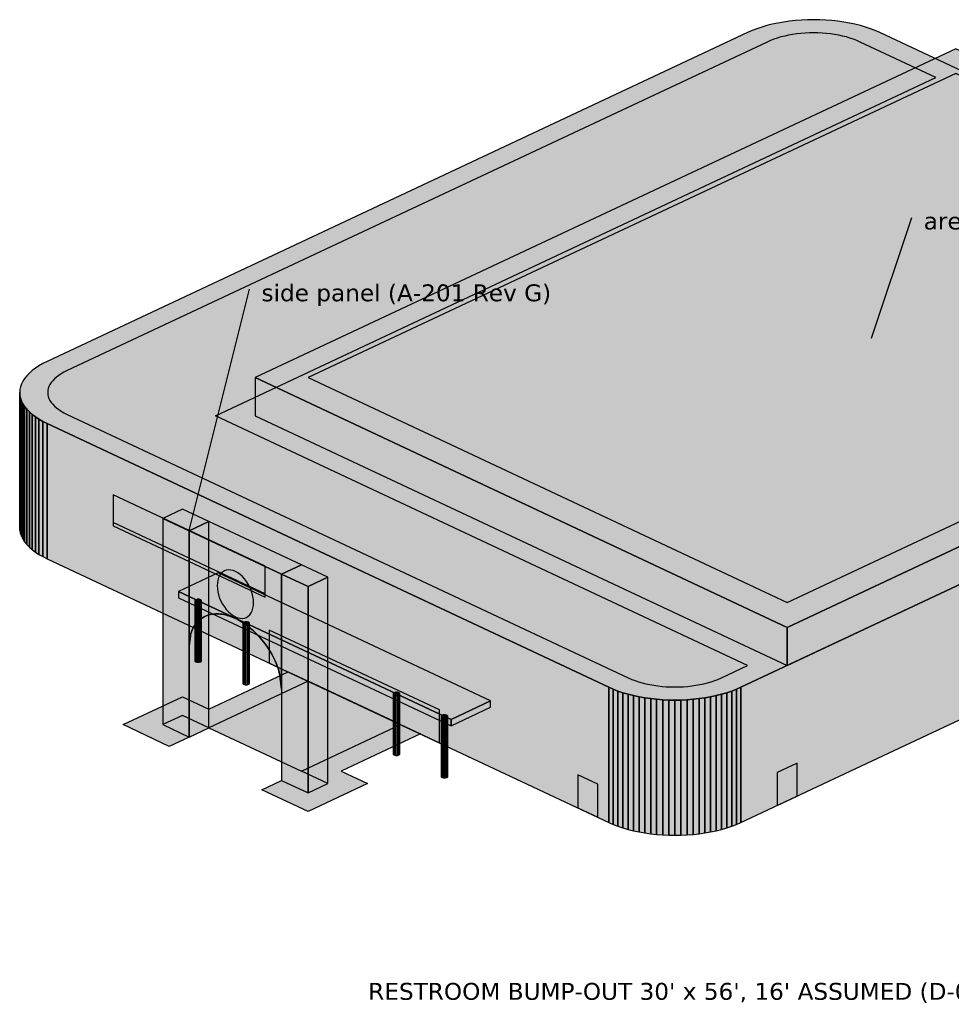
# Model space of a CAD drawing. Header units: inches. Extents: x 0.5 to 16.5, y 0.5 to 10.5.
# Tile 16 of 18: x 8.5 to 10.9, y 6.6 to 9. Entities that reach past the tile are written whole.
import ezdxf
from ezdxf.enums import TextEntityAlignment as Align

# ---------------------------------------------------------------- set-up
doc = ezdxf.new("R2010")
doc.units = ezdxf.units.IN
doc.header["$MEASUREMENT"] = 0
for name, color, linetype in [('A-ANNO-TEXT', 7, 'Continuous'), ('A-MASS', 7, 'Continuous'), ('C-SITE-DIAG', 7, 'Continuous')]:
    doc.layers.add(name, color=color, linetype=linetype)
doc.styles.add('KS-REG', font='DejaVuSans.ttf')

msp = doc.modelspace()

# ---------------------------------------------------------------- hatches: boundary and pattern name
at = {"layer": 'A-MASS', "true_color": 0xc9c6be}
for points in [[(12.0829, 8.1969), (12.0933, 8.2021), (12.1029, 8.2077), (12.1118, 8.2135), (12.1198, 8.2195), (12.127, 8.2258), (12.1333, 8.2323), (12.1386, 8.239), (12.143, 8.2458), (12.1465, 8.2528), (12.149, 8.2598), (12.1505, 8.267), (12.151, 8.2741), (12.1505, 8.2812), (12.149, 8.2883), (12.1465, 8.2954), (12.143, 8.3023), (12.1386, 8.3092), (12.1333, 8.3159), (12.127, 8.3224), (12.1198, 8.3287), (12.1118, 8.3347), (12.1029, 8.3405), (12.0933, 8.3461), (12.0829, 8.3513), (10.6856, 9.0072), (10.6745, 9.0121), (10.6628, 9.0167), (10.6504, 9.0208), (10.6375, 9.0246), (10.6241, 9.0279), (10.6102, 9.0309), (10.596, 9.0334), (10.5814, 9.0355), (10.5666, 9.0371), (10.5516, 9.0383), (10.5364, 9.039), (10.5212, 9.0392), (10.506, 9.039), (10.4909, 9.0383), (10.4759, 9.0371), (10.4611, 9.0355), (10.4465, 9.0334), (10.4323, 9.0309), (10.4184, 9.0279), (10.405, 9.0246), (10.3921, 9.0208), (10.3797, 9.0167), (10.368, 9.0121), (10.3568, 9.0072), (8.6144, 8.1892), (8.604, 8.184), (8.5943, 8.1785), (8.5855, 8.1727), (8.5774, 8.1666), (8.5703, 8.1603), (8.564, 8.1538), (8.5586, 8.1471), (8.5542, 8.1403), (8.5508, 8.1333), (8.5483, 8.1263), (8.5468, 8.1192), (8.5463, 8.112), (8.5468, 8.1049), (8.5483, 8.0978), (8.5508, 8.0907), (8.5542, 8.0838), (8.5586, 8.0769), (8.564, 8.0703), (8.5703, 8.0638), (8.5774, 8.0575), (8.5855, 8.0514), (8.5943, 8.0456), (8.604, 8.0401), (8.6144, 8.0349), (10.0116, 7.3789), (10.0227, 7.374), (10.0345, 7.3695), (10.0469, 7.3653), (10.0598, 7.3615), (10.0732, 7.3582), (10.0871, 7.3552), (10.1013, 7.3527), (10.1159, 7.3506), (10.1307, 7.349), (10.1457, 7.3478), (10.1608, 7.3471), (10.176, 7.3469), (10.1912, 7.3471), (10.2064, 7.3478), (10.2214, 7.349), (10.2362, 7.3506), (10.2508, 7.3527), (10.265, 7.3552), (10.2788, 7.3582), (10.2923, 7.3615), (10.3052, 7.3653), (10.3175, 7.3695), (10.3293, 7.374), (10.3404, 7.3789)], [(9.1322, 8.1491), (10.4555, 7.5278), (12.1979, 8.3459), (10.8747, 8.9671)], [(8.9411, 7.617), (9.6192, 7.2986), (9.7178, 7.3449), (9.0397, 7.6633)], [(8.9966, 7.5909), (8.9988, 7.5928), (8.9988, 7.5949), (8.9966, 7.5967), (8.9927, 7.5978), (8.9882, 7.5978), (8.9842, 7.5967), (8.982, 7.5949), (8.982, 7.5928), (8.9842, 7.5909), (8.9882, 7.5899), (8.9927, 7.5899)], [(9.1158, 7.535), (9.118, 7.5368), (9.118, 7.539), (9.1158, 7.5408), (9.1118, 7.5418), (9.1073, 7.5418), (9.1034, 7.5408), (9.1012, 7.539), (9.1012, 7.5368), (9.1034, 7.535), (9.1073, 7.5339), (9.1118, 7.5339)], [(9.4897, 7.3594), (9.492, 7.3613), (9.492, 7.3634), (9.4897, 7.3652), (9.4858, 7.3663), (9.4813, 7.3663), (9.4774, 7.3652), (9.4751, 7.3634), (9.4751, 7.3613), (9.4774, 7.3594), (9.4813, 7.3584), (9.4858, 7.3584)], [(9.6089, 7.3035), (9.6112, 7.3053), (9.6112, 7.3074), (9.6089, 7.3093), (9.605, 7.3103), (9.6005, 7.3103), (9.5966, 7.3093), (9.5943, 7.3074), (9.5943, 7.3053), (9.5966, 7.3035), (9.6005, 7.3024), (9.605, 7.3024)]]:
    msp.add_hatch(color=7, dxfattribs=at).paths.add_polyline_path(points)
at = {"layer": 'A-MASS', "true_color": 0x2c3e5c}
for points in [[(10.2919, 7.4024), (10.3568, 7.4329), (9.0336, 8.0541), (10.8253, 8.8953), (10.6371, 8.9837), (10.6285, 8.9875), (10.6203, 8.9907), (10.6116, 8.9936), (10.6026, 8.9962), (10.5932, 8.9986), (10.5835, 9.0006), (10.5735, 9.0024), (10.5633, 9.0038), (10.553, 9.005), (10.5425, 9.0058), (10.5319, 9.0063), (10.5212, 9.0064), (10.5106, 9.0063), (10.5, 9.0058), (10.4895, 9.005), (10.4791, 9.0038), (10.4689, 9.0024), (10.459, 9.0006), (10.4493, 8.9986), (10.4399, 8.9962), (10.4308, 8.9936), (10.4222, 8.9907), (10.414, 8.9875), (10.4054, 8.9837), (8.6645, 8.1664), (8.6564, 8.1624), (8.6497, 8.1585), (8.6435, 8.1545), (8.6379, 8.1502), (8.6329, 8.1458), (8.6285, 8.1413), (8.6247, 8.1366), (8.6216, 8.1318), (8.6192, 8.1269), (8.6175, 8.122), (8.6164, 8.117), (8.6161, 8.112), (8.6164, 8.107), (8.6175, 8.1021), (8.6192, 8.0971), (8.6216, 8.0923), (8.6247, 8.0875), (8.6285, 8.0828), (8.6329, 8.0782), (8.6379, 8.0738), (8.6435, 8.0696), (8.6497, 8.0655), (8.6564, 8.0617), (8.6645, 8.0576), (10.0602, 7.4024), (10.0688, 7.3986), (10.077, 7.3955), (10.0856, 7.3925), (10.0947, 7.3899), (10.1041, 7.3875), (10.1138, 7.3855), (10.1237, 7.3837), (10.1339, 7.3823), (10.1443, 7.3811), (10.1548, 7.3803), (10.1654, 7.3798), (10.176, 7.3797), (10.1867, 7.3798), (10.1973, 7.3803), (10.2078, 7.3811), (10.2181, 7.3823), (10.2283, 7.3837), (10.2383, 7.3855), (10.248, 7.3875), (10.2574, 7.3899), (10.2664, 7.3925), (10.2751, 7.3955), (10.2833, 7.3986)], [(9.2637, 8.1491), (10.4555, 7.5896), (12.0664, 8.3459), (10.8747, 8.9054)]]:
    msp.add_hatch(color=7, dxfattribs=at).paths.add_polyline_path(points)
at = {"layer": 'A-MASS', "true_color": 0x918f89}
for points in [[(10.4555, 7.4329), (12.1979, 8.2509), (12.1979, 8.3459), (10.4555, 7.5278)], [(10.3404, 7.0428), (12.0829, 7.8608), (12.0829, 8.1969), (10.3404, 7.3789)], [(8.9966, 7.4421), (8.9988, 7.444), (8.9988, 7.5928), (8.9966, 7.5909)], [(8.9927, 7.4411), (8.9966, 7.4421), (8.9966, 7.5909), (8.9927, 7.5899)], [(9.1118, 7.3851), (9.1158, 7.3862), (9.1158, 7.535), (9.1118, 7.5339)], [(9.1158, 7.3862), (9.118, 7.388), (9.118, 7.5368), (9.1158, 7.535)], [(10.3175, 7.0333), (10.3293, 7.0379), (10.3293, 7.374), (10.3175, 7.3695)], [(10.3293, 7.0379), (10.3404, 7.0428), (10.3404, 7.3789), (10.3293, 7.374)], [(9.4813, 7.2096), (9.4858, 7.2096), (9.4858, 7.3584), (9.4813, 7.3584)], [(9.4858, 7.2096), (9.4897, 7.2106), (9.4897, 7.3594), (9.4858, 7.3584)], [(9.4897, 7.2106), (9.492, 7.2124), (9.492, 7.3613), (9.4897, 7.3594)], [(10.176, 7.0108), (10.1912, 7.011), (10.1912, 7.3471), (10.176, 7.3469)], [(10.1912, 7.011), (10.2064, 7.0117), (10.2064, 7.3478), (10.1912, 7.3471)], [(10.2064, 7.0117), (10.2214, 7.0129), (10.2214, 7.349), (10.2064, 7.3478)], [(10.2214, 7.0129), (10.2362, 7.0145), (10.2362, 7.3506), (10.2214, 7.349)], [(10.2362, 7.0145), (10.2508, 7.0166), (10.2508, 7.3527), (10.2362, 7.3506)], [(10.2508, 7.0166), (10.265, 7.0191), (10.265, 7.3552), (10.2508, 7.3527)], [(10.265, 7.0191), (10.2788, 7.0221), (10.2788, 7.3582), (10.265, 7.3552)], [(10.2788, 7.0221), (10.2923, 7.0254), (10.2923, 7.3615), (10.2788, 7.3582)], [(10.2923, 7.0254), (10.3052, 7.0292), (10.3052, 7.3653), (10.2923, 7.3615)], [(10.3052, 7.0292), (10.3175, 7.0333), (10.3175, 7.3695), (10.3052, 7.3653)], [(9.6192, 7.2832), (9.7178, 7.3295), (9.7178, 7.3449), (9.6192, 7.2986)], [(9.6005, 7.1536), (9.605, 7.1536), (9.605, 7.3024), (9.6005, 7.3024)], [(9.605, 7.1536), (9.6089, 7.1547), (9.6089, 7.3035), (9.605, 7.3024)], [(9.6089, 7.1547), (9.6112, 7.1565), (9.6112, 7.3053), (9.6089, 7.3035)]]:
    msp.add_hatch(color=7, dxfattribs=at).paths.add_polyline_path(points)
at = {"layer": 'A-MASS', "true_color": 0x394c5a}
for points in [[(10.3404, 7.248), (12.0829, 8.0661), (12.0829, 8.1764), (10.3404, 7.3584)], [(10.3404, 7.0582), (12.0829, 7.8762), (12.0829, 8.0199), (10.3404, 7.2018)], [(10.3052, 7.2345), (10.3175, 7.2386), (10.3175, 7.3489), (10.3052, 7.3448)], [(10.3175, 7.2386), (10.3293, 7.2431), (10.3293, 7.3535), (10.3175, 7.3489)], [(10.3293, 7.2431), (10.3404, 7.248), (10.3404, 7.3584), (10.3293, 7.3535)], [(10.176, 7.2161), (10.1912, 7.2163), (10.1912, 7.3266), (10.176, 7.3264)], [(10.1912, 7.2163), (10.2064, 7.217), (10.2064, 7.3273), (10.1912, 7.3266)], [(10.2064, 7.217), (10.2214, 7.2182), (10.2214, 7.3285), (10.2064, 7.3273)], [(10.2214, 7.2182), (10.2362, 7.2198), (10.2362, 7.3301), (10.2214, 7.3285)], [(10.2362, 7.2198), (10.2508, 7.2219), (10.2508, 7.3322), (10.2362, 7.3301)], [(10.2508, 7.2219), (10.265, 7.2244), (10.265, 7.3347), (10.2508, 7.3322)], [(10.265, 7.2244), (10.2788, 7.2273), (10.2788, 7.3376), (10.265, 7.3347)], [(10.2788, 7.2273), (10.2923, 7.2307), (10.2923, 7.341), (10.2788, 7.3376)], [(10.2923, 7.2307), (10.3052, 7.2345), (10.3052, 7.3448), (10.2923, 7.341)], [(10.3293, 7.0533), (10.3404, 7.0582), (10.3404, 7.2018), (10.3293, 7.197)], [(10.2362, 7.0299), (10.2508, 7.032), (10.2508, 7.1757), (10.2362, 7.1736)], [(10.2508, 7.032), (10.265, 7.0345), (10.265, 7.1782), (10.2508, 7.1757)], [(10.265, 7.0345), (10.2788, 7.0374), (10.2788, 7.1811), (10.265, 7.1782)], [(10.2788, 7.0374), (10.2923, 7.0408), (10.2923, 7.1845), (10.2788, 7.1811)], [(10.2923, 7.0408), (10.3052, 7.0446), (10.3052, 7.1883), (10.2923, 7.1845)], [(10.3052, 7.0446), (10.3175, 7.0487), (10.3175, 7.1924), (10.3052, 7.1883)], [(10.3175, 7.0487), (10.3293, 7.0533), (10.3293, 7.197), (10.3175, 7.1924)], [(10.176, 7.0262), (10.1912, 7.0264), (10.1912, 7.1701), (10.176, 7.1699)], [(10.1912, 7.0264), (10.2064, 7.0271), (10.2064, 7.1708), (10.1912, 7.1701)], [(10.2064, 7.0271), (10.2214, 7.0283), (10.2214, 7.172), (10.2064, 7.1708)], [(10.2214, 7.0283), (10.2362, 7.0299), (10.2362, 7.1736), (10.2214, 7.172)]]:
    msp.add_hatch(color=7, dxfattribs=at).paths.add_polyline_path(points)
at = {"layer": 'A-MASS', "true_color": 0xb5b2ab}
for points in [[(9.1322, 8.0541), (10.4555, 7.4329), (10.4555, 7.5278), (9.1322, 8.1491)], [(8.5463, 7.7759), (8.5468, 7.7688), (8.5468, 8.1049), (8.5463, 8.112)], [(8.5468, 7.7688), (8.5483, 7.7617), (8.5483, 8.0978), (8.5468, 8.1049)], [(8.5483, 7.7617), (8.5508, 7.7546), (8.5508, 8.0907), (8.5483, 8.0978)], [(8.5508, 7.7546), (8.5542, 7.7477), (8.5542, 8.0838), (8.5508, 8.0907)], [(8.5542, 7.7477), (8.5586, 7.7408), (8.5586, 8.0769), (8.5542, 8.0838)], [(8.5586, 7.7408), (8.564, 7.7341), (8.564, 8.0703), (8.5586, 8.0769)], [(8.564, 7.7341), (8.5703, 7.7276), (8.5703, 8.0638), (8.564, 8.0703)], [(8.5703, 7.7276), (8.5774, 7.7213), (8.5774, 8.0575), (8.5703, 8.0638)], [(8.5774, 7.7213), (8.5855, 7.7153), (8.5855, 8.0514), (8.5774, 8.0575)], [(8.5855, 7.7153), (8.5943, 7.7095), (8.5943, 8.0456), (8.5855, 8.0514)], [(8.5943, 7.7095), (8.604, 7.7039), (8.604, 8.0401), (8.5943, 8.0456)], [(8.604, 7.7039), (8.6144, 7.6987), (8.6144, 8.0349), (8.604, 8.0401)], [(8.6144, 7.6987), (10.0116, 7.0428), (10.0116, 7.3789), (8.6144, 8.0349)], [(8.9411, 7.6016), (9.6192, 7.2832), (9.6192, 7.2986), (8.9411, 7.617)], [(8.982, 7.444), (8.9842, 7.4421), (8.9842, 7.5909), (8.982, 7.5928)], [(8.9842, 7.4421), (8.9882, 7.4411), (8.9882, 7.5899), (8.9842, 7.5909)], [(8.9882, 7.4411), (8.9927, 7.4411), (8.9927, 7.5899), (8.9882, 7.5899)], [(9.1012, 7.388), (9.1034, 7.3862), (9.1034, 7.535), (9.1012, 7.5368)], [(9.1034, 7.3862), (9.1073, 7.3851), (9.1073, 7.5339), (9.1034, 7.535)], [(9.1073, 7.3851), (9.1118, 7.3851), (9.1118, 7.5339), (9.1073, 7.5339)], [(10.0116, 7.0428), (10.0227, 7.0379), (10.0227, 7.374), (10.0116, 7.3789)], [(10.0227, 7.0379), (10.0345, 7.0333), (10.0345, 7.3695), (10.0227, 7.374)], [(9.4751, 7.2124), (9.4774, 7.2106), (9.4774, 7.3594), (9.4751, 7.3613)], [(9.4774, 7.2106), (9.4813, 7.2096), (9.4813, 7.3584), (9.4774, 7.3594)], [(10.0345, 7.0333), (10.0469, 7.0292), (10.0469, 7.3653), (10.0345, 7.3695)], [(10.0469, 7.0292), (10.0598, 7.0254), (10.0598, 7.3615), (10.0469, 7.3653)], [(10.0598, 7.0254), (10.0732, 7.0221), (10.0732, 7.3582), (10.0598, 7.3615)], [(10.0732, 7.0221), (10.0871, 7.0191), (10.0871, 7.3552), (10.0732, 7.3582)], [(10.0871, 7.0191), (10.1013, 7.0166), (10.1013, 7.3527), (10.0871, 7.3552)], [(10.1013, 7.0166), (10.1159, 7.0145), (10.1159, 7.3506), (10.1013, 7.3527)], [(10.1159, 7.0145), (10.1307, 7.0129), (10.1307, 7.349), (10.1159, 7.3506)], [(10.1307, 7.0129), (10.1457, 7.0117), (10.1457, 7.3478), (10.1307, 7.349)], [(10.1457, 7.0117), (10.1608, 7.011), (10.1608, 7.3471), (10.1457, 7.3478)], [(10.1608, 7.011), (10.176, 7.0108), (10.176, 7.3469), (10.1608, 7.3471)], [(9.5943, 7.1565), (9.5966, 7.1547), (9.5966, 7.3035), (9.5943, 7.3053)], [(9.5966, 7.1547), (9.6005, 7.1536), (9.6005, 7.3024), (9.5966, 7.3035)]]:
    msp.add_hatch(color=7, dxfattribs=at).paths.add_polyline_path(points)
at = {"layer": 'A-MASS', "true_color": 0x475f70}
for points in [[(8.5463, 7.9812), (8.5468, 7.974), (8.5468, 8.0844), (8.5463, 8.0915)], [(8.5468, 7.974), (8.5483, 7.9669), (8.5483, 8.0773), (8.5468, 8.0844)], [(8.5483, 7.9669), (8.5508, 7.9599), (8.5508, 8.0702), (8.5483, 8.0773)], [(8.5508, 7.9599), (8.5542, 7.9529), (8.5542, 8.0633), (8.5508, 8.0702)], [(8.5542, 7.9529), (8.5586, 7.9461), (8.5586, 8.0564), (8.5542, 8.0633)], [(8.5586, 7.9461), (8.564, 7.9394), (8.564, 8.0497), (8.5586, 8.0564)], [(8.564, 7.9394), (8.5703, 7.9329), (8.5703, 8.0432), (8.564, 8.0497)], [(8.5703, 7.9329), (8.5774, 7.9266), (8.5774, 8.0369), (8.5703, 8.0432)], [(8.5774, 7.9266), (8.5855, 7.9205), (8.5855, 8.0309), (8.5774, 8.0369)], [(8.5855, 7.9205), (8.5943, 7.9147), (8.5943, 8.0251), (8.5855, 8.0309)], [(8.5943, 7.9147), (8.604, 7.9092), (8.604, 8.0195), (8.5943, 8.0251)], [(8.604, 7.9092), (8.6144, 7.904), (8.6144, 8.0143), (8.604, 8.0195)], [(8.6144, 7.904), (10.0116, 7.248), (10.0116, 7.3584), (8.6144, 8.0143)], [(8.5463, 7.7913), (8.5468, 7.7842), (8.5468, 7.9278), (8.5463, 7.935)], [(8.5468, 7.7842), (8.5483, 7.7771), (8.5483, 7.9207), (8.5468, 7.9278)], [(8.5483, 7.7771), (8.5508, 7.77), (8.5508, 7.9137), (8.5483, 7.9207)], [(8.5508, 7.77), (8.5542, 7.7631), (8.5542, 7.9067), (8.5508, 7.9137)], [(8.5542, 7.7631), (8.5586, 7.7562), (8.5586, 7.8999), (8.5542, 7.9067)], [(8.5586, 7.7562), (8.564, 7.7495), (8.564, 7.8932), (8.5586, 7.8999)], [(8.564, 7.7495), (8.5703, 7.743), (8.5703, 7.8867), (8.564, 7.8932)], [(8.5703, 7.743), (8.5774, 7.7367), (8.5774, 7.8804), (8.5703, 7.8867)], [(8.5774, 7.7367), (8.5855, 7.7307), (8.5855, 7.8744), (8.5774, 7.8804)], [(8.5855, 7.7307), (8.5943, 7.7249), (8.5943, 7.8685), (8.5855, 7.8744)], [(8.5943, 7.7249), (8.604, 7.7193), (8.604, 7.863), (8.5943, 7.8685)], [(8.604, 7.7193), (8.6144, 7.7141), (8.6144, 7.8578), (8.604, 7.863)], [(8.6144, 7.7141), (10.0116, 7.0582), (10.0116, 7.2018), (8.6144, 7.8578)], [(10.0116, 7.248), (10.0227, 7.2431), (10.0227, 7.3535), (10.0116, 7.3584)], [(10.0227, 7.2431), (10.0345, 7.2386), (10.0345, 7.3489), (10.0227, 7.3535)], [(10.0345, 7.2386), (10.0469, 7.2345), (10.0469, 7.3448), (10.0345, 7.3489)], [(10.0469, 7.2345), (10.0598, 7.2307), (10.0598, 7.341), (10.0469, 7.3448)], [(10.0598, 7.2307), (10.0732, 7.2273), (10.0732, 7.3376), (10.0598, 7.341)], [(10.0732, 7.2273), (10.0871, 7.2244), (10.0871, 7.3347), (10.0732, 7.3376)], [(10.0871, 7.2244), (10.1013, 7.2219), (10.1013, 7.3322), (10.0871, 7.3347)], [(10.1013, 7.2219), (10.1159, 7.2198), (10.1159, 7.3301), (10.1013, 7.3322)], [(10.1159, 7.2198), (10.1307, 7.2182), (10.1307, 7.3285), (10.1159, 7.3301)], [(10.1307, 7.2182), (10.1457, 7.217), (10.1457, 7.3273), (10.1307, 7.3285)], [(10.1457, 7.217), (10.1608, 7.2163), (10.1608, 7.3266), (10.1457, 7.3273)], [(10.1608, 7.2163), (10.176, 7.2161), (10.176, 7.3264), (10.1608, 7.3266)], [(10.0116, 7.0582), (10.0227, 7.0533), (10.0227, 7.197), (10.0116, 7.2018)], [(10.0227, 7.0533), (10.0345, 7.0487), (10.0345, 7.1924), (10.0227, 7.197)], [(10.0345, 7.0487), (10.0469, 7.0446), (10.0469, 7.1883), (10.0345, 7.1924)], [(10.0469, 7.0446), (10.0598, 7.0408), (10.0598, 7.1845), (10.0469, 7.1883)], [(10.0598, 7.0408), (10.0732, 7.0374), (10.0732, 7.1811), (10.0598, 7.1845)], [(10.0732, 7.0374), (10.0871, 7.0345), (10.0871, 7.1782), (10.0732, 7.1811)], [(10.0871, 7.0345), (10.1013, 7.032), (10.1013, 7.1757), (10.0871, 7.1782)], [(10.1013, 7.032), (10.1159, 7.0299), (10.1159, 7.1736), (10.1013, 7.1757)], [(10.1159, 7.0299), (10.1307, 7.0283), (10.1307, 7.172), (10.1159, 7.1736)], [(10.1307, 7.0283), (10.1457, 7.0271), (10.1457, 7.1708), (10.1307, 7.172)], [(10.1457, 7.0271), (10.1608, 7.0264), (10.1608, 7.1701), (10.1457, 7.1708)], [(10.1608, 7.0264), (10.176, 7.0262), (10.176, 7.1699), (10.1608, 7.1701)]]:
    msp.add_hatch(color=7, dxfattribs=at).paths.add_polyline_path(points)
at = {"layer": 'A-MASS', "true_color": 0x171717}
for points in [[(8.7788, 7.7806), (9.1568, 7.6031), (9.1568, 7.6801), (8.7788, 7.8576)], [(9.1281, 7.5892), (9.1277, 7.5968), (9.1265, 7.6046), (9.1246, 7.6125), (9.122, 7.6203), (9.1187, 7.628), (9.1148, 7.6354), (9.1104, 7.6423), (9.1055, 7.6487), (9.1002, 7.6545), (9.0946, 7.6595), (9.0888, 7.6637), (9.0829, 7.6669), (9.077, 7.6692), (9.0712, 7.6705), (9.0656, 7.6707), (9.0603, 7.67), (9.0554, 7.6682), (9.0509, 7.6654), (9.047, 7.6617), (9.0437, 7.6571), (9.0411, 7.6517), (9.0392, 7.6456), (9.0381, 7.6389), (9.0377, 7.6317), (9.0381, 7.6241), (9.0392, 7.6164), (9.0411, 7.6085), (9.0437, 7.6006), (9.047, 7.5929), (9.0509, 7.5856), (9.0554, 7.5786), (9.0603, 7.5722), (9.0656, 7.5664), (9.0712, 7.5614), (9.077, 7.5573), (9.0829, 7.554), (9.0888, 7.5517), (9.0946, 7.5504), (9.1002, 7.5502), (9.1055, 7.551), (9.1104, 7.5528), (9.1148, 7.5555), (9.1187, 7.5593), (9.122, 7.5639), (9.1246, 7.5693), (9.1265, 7.5754), (9.1277, 7.5821)], [(9.9349, 7.0788), (9.9842, 7.0556), (9.9842, 7.1377), (9.9349, 7.1609)]]:
    msp.add_hatch(color=7, dxfattribs=at).paths.add_polyline_path(points)
at = {"layer": 'A-MASS', "true_color": 0xcc0000}
for points in [[(8.9021, 7.799), (8.9678, 7.7681), (9.0171, 7.7913), (8.9514, 7.8222)], [(8.9678, 7.7681), (9.1979, 7.6601), (9.2473, 7.6833), (9.0171, 7.7913)], [(9.1979, 7.6601), (9.2637, 7.6292), (9.313, 7.6524), (9.2473, 7.6833)]]:
    msp.add_hatch(color=7, dxfattribs=at).paths.add_polyline_path(points)
at = {"layer": 'A-MASS', "true_color": 0xb80000}
for points in [[(8.7788, 7.7806), (9.1568, 7.6031), (9.1568, 7.6114), (8.7788, 7.7889)], [(8.9021, 7.2859), (8.9678, 7.255), (8.9678, 7.7681), (8.9021, 7.799)], [(8.9678, 7.4818), (8.9719, 7.5122), (8.976, 7.5233), (8.9801, 7.531), (8.9842, 7.537), (8.9884, 7.5418), (8.9925, 7.5458), (8.9966, 7.5491), (9.0007, 7.5518), (9.0048, 7.5541), (9.0089, 7.5561), (9.013, 7.5576), (9.0171, 7.5589), (9.0212, 7.5598), (9.0253, 7.5606), (9.0295, 7.561), (9.0336, 7.5613), (9.0377, 7.5613), (9.0418, 7.5612), (9.0459, 7.5608), (9.05, 7.5603), (9.0541, 7.5595), (9.0582, 7.5587), (9.0623, 7.5576), (9.0664, 7.5564), (9.0705, 7.555), (9.0747, 7.5535), (9.0788, 7.5518), (9.0829, 7.5499), (9.087, 7.5479), (9.0911, 7.5457), (9.0952, 7.5434), (9.0993, 7.5409), (9.1034, 7.5383), (9.1075, 7.5355), (9.1116, 7.5325), (9.1158, 7.5294), (9.1199, 7.5261), (9.124, 7.5226), (9.1281, 7.5189), (9.1322, 7.515), (9.1363, 7.5109), (9.1404, 7.5065), (9.1445, 7.502), (9.1486, 7.4971), (9.1527, 7.492), (9.1568, 7.4866), (9.161, 7.4808), (9.1651, 7.4747), (9.1692, 7.468), (9.1733, 7.4609), (9.1774, 7.4531), (9.1815, 7.4444), (9.1856, 7.4345), (9.1897, 7.4229), (9.1938, 7.408), (9.1979, 7.3738), (9.1979, 7.6601), (8.9678, 7.7681)], [(9.1979, 7.1469), (9.2637, 7.1161), (9.2637, 7.6292), (9.1979, 7.6601)]]:
    msp.add_hatch(color=7, dxfattribs=at).paths.add_polyline_path(points)
at = {"layer": 'A-MASS', "true_color": 0x930000}
for points in [[(8.9678, 7.255), (9.0171, 7.2781), (9.0171, 7.7913), (8.9678, 7.7681)], [(9.2637, 7.1161), (9.313, 7.1392), (9.313, 7.6524), (9.2637, 7.6292)]]:
    msp.add_hatch(color=7, dxfattribs=at).paths.add_polyline_path(points)
at = {"layer": 'A-MASS', "true_color": 0x98b2c7}
msp.add_hatch(color=7, dxfattribs=at).paths.add_polyline_path([(9.1671, 7.4392), (9.5904, 7.2405), (9.5904, 7.3226), (9.1671, 7.5213)])
at = {"layer": 'A-MASS', "true_color": 0x131313}
msp.add_hatch(color=7, dxfattribs=at).paths.add_polyline_path([(10.4308, 7.0852), (10.4801, 7.1084), (10.4801, 7.1905), (10.4308, 7.1673)])
at = {"layer": 'C-SITE-DIAG', "true_color": 0xd9b79a}
for points in [[(9.2144, 7.4171), (9.2637, 7.3939), (9.0171, 7.2781), (8.9514, 7.309), (8.9021, 7.2859), (8.9678, 7.255), (8.9185, 7.2318), (8.8034, 7.2859), (8.9514, 7.3553), (9.0171, 7.3244)], [(9.3459, 7.1701), (9.4116, 7.1392), (9.2637, 7.0698), (9.1486, 7.1238), (9.1979, 7.1469), (9.2637, 7.1161), (9.313, 7.1392), (9.2473, 7.1701), (9.4938, 7.2859), (9.5432, 7.2627)]]:
    msp.add_hatch(color=7, dxfattribs=at).paths.add_polyline_path(points)
at = {"layer": 'C-SITE-DIAG', "true_color": 0xb5654a}
msp.add_hatch(color=7, dxfattribs=at).paths.add_polyline_path([(9.0171, 7.2781), (9.2473, 7.1701), (9.4938, 7.2859), (9.2637, 7.3939)])

# ---------------------------------------------------------------- linework, layer by layer
at = {"layer": 'A-ANNO-TEXT'}
for p, q in [((10.6651, 8.2475), (10.7651, 8.5475)), ((8.9678, 7.7689), (9.1178, 8.3689))]:
    msp.add_line(p, q, dxfattribs=at)
at = {"layer": 'A-MASS'}
msp.add_lwpolyline([(12.0829, 8.3513), (10.6856, 9.0072), (10.6745, 9.0121), (10.6628, 9.0167), (10.6504, 9.0208), (10.6375, 9.0246), (10.6241, 9.0279), (10.6102, 9.0309), (10.596, 9.0334), (10.5814, 9.0355), (10.5666, 9.0371), (10.5516, 9.0383), (10.5364, 9.039), (10.5212, 9.0392), (10.506, 9.039), (10.4909, 9.0383), (10.4759, 9.0371), (10.4611, 9.0355), (10.4465, 9.0334), (10.4323, 9.0309), (10.4184, 9.0279), (10.405, 9.0246), (10.3921, 9.0208), (10.3797, 9.0167), (10.368, 9.0121), (10.3568, 9.0072), (8.6144, 8.1892), (8.604, 8.184), (8.5943, 8.1785), (8.5855, 8.1727), (8.5774, 8.1666), (8.5703, 8.1603), (8.564, 8.1538), (8.5586, 8.1471), (8.5542, 8.1403), (8.5508, 8.1333), (8.5483, 8.1263), (8.5468, 8.1192), (8.5463, 8.112), (8.5468, 8.1049), (8.5483, 8.0978), (8.5508, 8.0907), (8.5542, 8.0838), (8.5586, 8.0769), (8.564, 8.0703), (8.5703, 8.0638), (8.5774, 8.0575), (8.5855, 8.0514), (8.5943, 8.0456), (8.604, 8.0401), (8.6144, 8.0349), (10.0116, 7.3789), (10.0227, 7.374), (10.0345, 7.3695), (10.0469, 7.3653), (10.0598, 7.3615), (10.0732, 7.3582), (10.0871, 7.3552), (10.1013, 7.3527), (10.1159, 7.3506), (10.1307, 7.349), (10.1457, 7.3478), (10.1608, 7.3471), (10.176, 7.3469), (10.1912, 7.3471), (10.2064, 7.3478), (10.2214, 7.349), (10.2362, 7.3506), (10.2508, 7.3527), (10.265, 7.3552), (10.2788, 7.3582), (10.2923, 7.3615), (10.3052, 7.3653), (10.3175, 7.3695), (10.3293, 7.374), (10.3404, 7.3789), (12.0829, 8.1969)], dxfattribs=at)
for points in [[(10.2919, 7.4024), (10.3568, 7.4329), (9.0336, 8.0541), (10.8253, 8.8953), (10.6371, 8.9837), (10.6285, 8.9875), (10.6203, 8.9907), (10.6116, 8.9936), (10.6026, 8.9962), (10.5932, 8.9986), (10.5835, 9.0006), (10.5735, 9.0024), (10.5633, 9.0038), (10.553, 9.005), (10.5425, 9.0058), (10.5319, 9.0063), (10.5212, 9.0064), (10.5106, 9.0063), (10.5, 9.0058), (10.4895, 9.005), (10.4791, 9.0038), (10.4689, 9.0024), (10.459, 9.0006), (10.4493, 8.9986), (10.4399, 8.9962), (10.4308, 8.9936), (10.4222, 8.9907), (10.414, 8.9875), (10.4054, 8.9837), (8.6645, 8.1664), (8.6564, 8.1624), (8.6497, 8.1585), (8.6435, 8.1545), (8.6379, 8.1502), (8.6329, 8.1458), (8.6285, 8.1413), (8.6247, 8.1366), (8.6216, 8.1318), (8.6192, 8.1269), (8.6175, 8.122), (8.6164, 8.117), (8.6161, 8.112), (8.6164, 8.107), (8.6175, 8.1021), (8.6192, 8.0971), (8.6216, 8.0923), (8.6247, 8.0875), (8.6285, 8.0828), (8.6329, 8.0782), (8.6379, 8.0738), (8.6435, 8.0696), (8.6497, 8.0655), (8.6564, 8.0617), (8.6645, 8.0576), (10.0602, 7.4024), (10.0688, 7.3986), (10.077, 7.3955), (10.0856, 7.3925), (10.0947, 7.3899), (10.1041, 7.3875), (10.1138, 7.3855), (10.1237, 7.3837), (10.1339, 7.3823), (10.1443, 7.3811), (10.1548, 7.3803), (10.1654, 7.3798), (10.176, 7.3797), (10.1867, 7.3798), (10.1973, 7.3803), (10.2078, 7.3811), (10.2181, 7.3823), (10.2283, 7.3837), (10.2383, 7.3855), (10.248, 7.3875), (10.2574, 7.3899), (10.2664, 7.3925), (10.2751, 7.3955), (10.2833, 7.3986)], [(9.1322, 8.1491), (10.4555, 7.5278), (12.1979, 8.3459), (10.8747, 8.9671)], [(9.2637, 8.1491), (10.4555, 7.5896), (12.0664, 8.3459), (10.8747, 8.9054)], [(10.4555, 7.4329), (12.1979, 8.2509), (12.1979, 8.3459), (10.4555, 7.5278)], [(10.3404, 7.0428), (12.0829, 7.8608), (12.0829, 8.1969), (10.3404, 7.3789)], [(9.1322, 8.0541), (10.4555, 7.4329), (10.4555, 7.5278), (9.1322, 8.1491)], [(8.5463, 7.7759), (8.5468, 7.7688), (8.5468, 8.1049), (8.5463, 8.112)], [(8.5468, 7.7688), (8.5483, 7.7617), (8.5483, 8.0978), (8.5468, 8.1049)], [(8.5483, 7.7617), (8.5508, 7.7546), (8.5508, 8.0907), (8.5483, 8.0978)], [(8.5508, 7.7546), (8.5542, 7.7477), (8.5542, 8.0838), (8.5508, 8.0907)], [(8.5542, 7.7477), (8.5586, 7.7408), (8.5586, 8.0769), (8.5542, 8.0838)], [(8.5586, 7.7408), (8.564, 7.7341), (8.564, 8.0703), (8.5586, 8.0769)], [(8.564, 7.7341), (8.5703, 7.7276), (8.5703, 8.0638), (8.564, 8.0703)], [(8.5703, 7.7276), (8.5774, 7.7213), (8.5774, 8.0575), (8.5703, 8.0638)], [(8.5774, 7.7213), (8.5855, 7.7153), (8.5855, 8.0514), (8.5774, 8.0575)], [(8.5855, 7.7153), (8.5943, 7.7095), (8.5943, 8.0456), (8.5855, 8.0514)], [(8.5943, 7.7095), (8.604, 7.7039), (8.604, 8.0401), (8.5943, 8.0456)], [(8.604, 7.7039), (8.6144, 7.6987), (8.6144, 8.0349), (8.604, 8.0401)], [(8.6144, 7.6987), (10.0116, 7.0428), (10.0116, 7.3789), (8.6144, 8.0349)], [(8.7788, 7.7806), (9.1568, 7.6031), (9.1568, 7.6801), (8.7788, 7.8576)], [(8.9021, 7.799), (8.9678, 7.7681), (9.0171, 7.7913), (8.9514, 7.8222)], [(8.7788, 7.7806), (9.1568, 7.6031), (9.1568, 7.6114), (8.7788, 7.7889)], [(8.9021, 7.2859), (8.9678, 7.255), (8.9678, 7.7681), (8.9021, 7.799)], [(8.9678, 7.255), (9.0171, 7.2781), (9.0171, 7.7913), (8.9678, 7.7681)], [(8.9678, 7.7681), (9.1979, 7.6601), (9.2473, 7.6833), (9.0171, 7.7913)], [(8.9678, 7.4818), (8.9719, 7.5122), (8.976, 7.5233), (8.9801, 7.531), (8.9842, 7.537), (8.9884, 7.5418), (8.9925, 7.5458), (8.9966, 7.5491), (9.0007, 7.5518), (9.0048, 7.5541), (9.0089, 7.5561), (9.013, 7.5576), (9.0171, 7.5589), (9.0212, 7.5598), (9.0253, 7.5606), (9.0295, 7.561), (9.0336, 7.5613), (9.0377, 7.5613), (9.0418, 7.5612), (9.0459, 7.5608), (9.05, 7.5603), (9.0541, 7.5595), (9.0582, 7.5587), (9.0623, 7.5576), (9.0664, 7.5564), (9.0705, 7.555), (9.0747, 7.5535), (9.0788, 7.5518), (9.0829, 7.5499), (9.087, 7.5479), (9.0911, 7.5457), (9.0952, 7.5434), (9.0993, 7.5409), (9.1034, 7.5383), (9.1075, 7.5355), (9.1116, 7.5325), (9.1158, 7.5294), (9.1199, 7.5261), (9.124, 7.5226), (9.1281, 7.5189), (9.1322, 7.515), (9.1363, 7.5109), (9.1404, 7.5065), (9.1445, 7.502), (9.1486, 7.4971), (9.1527, 7.492), (9.1568, 7.4866), (9.161, 7.4808), (9.1651, 7.4747), (9.1692, 7.468), (9.1733, 7.4609), (9.1774, 7.4531), (9.1815, 7.4444), (9.1856, 7.4345), (9.1897, 7.4229), (9.1938, 7.408), (9.1979, 7.3738), (9.1979, 7.6601), (8.9678, 7.7681)], [(9.1281, 7.5892), (9.1277, 7.5968), (9.1265, 7.6046), (9.1246, 7.6125), (9.122, 7.6203), (9.1187, 7.628), (9.1148, 7.6354), (9.1104, 7.6423), (9.1055, 7.6487), (9.1002, 7.6545), (9.0946, 7.6595), (9.0888, 7.6637), (9.0829, 7.6669), (9.077, 7.6692), (9.0712, 7.6705), (9.0656, 7.6707), (9.0603, 7.67), (9.0554, 7.6682), (9.0509, 7.6654), (9.047, 7.6617), (9.0437, 7.6571), (9.0411, 7.6517), (9.0392, 7.6456), (9.0381, 7.6389), (9.0377, 7.6317), (9.0381, 7.6241), (9.0392, 7.6164), (9.0411, 7.6085), (9.0437, 7.6006), (9.047, 7.5929), (9.0509, 7.5856), (9.0554, 7.5786), (9.0603, 7.5722), (9.0656, 7.5664), (9.0712, 7.5614), (9.077, 7.5573), (9.0829, 7.554), (9.0888, 7.5517), (9.0946, 7.5504), (9.1002, 7.5502), (9.1055, 7.551), (9.1104, 7.5528), (9.1148, 7.5555), (9.1187, 7.5593), (9.122, 7.5639), (9.1246, 7.5693), (9.1265, 7.5754), (9.1277, 7.5821)], [(9.1979, 7.6601), (9.2637, 7.6292), (9.313, 7.6524), (9.2473, 7.6833)], [(8.9411, 7.617), (9.6192, 7.2986), (9.7178, 7.3449), (9.0397, 7.6633)], [(9.1979, 7.1469), (9.2637, 7.1161), (9.2637, 7.6292), (9.1979, 7.6601)], [(9.2637, 7.1161), (9.313, 7.1392), (9.313, 7.6524), (9.2637, 7.6292)], [(8.9411, 7.6016), (9.6192, 7.2832), (9.6192, 7.2986), (8.9411, 7.617)], [(8.9966, 7.5909), (8.9988, 7.5928), (8.9988, 7.5949), (8.9966, 7.5967), (8.9927, 7.5978), (8.9882, 7.5978), (8.9842, 7.5967), (8.982, 7.5949), (8.982, 7.5928), (8.9842, 7.5909), (8.9882, 7.5899), (8.9927, 7.5899)], [(8.982, 7.444), (8.9842, 7.4421), (8.9842, 7.5909), (8.982, 7.5928)], [(8.9966, 7.4421), (8.9988, 7.444), (8.9988, 7.5928), (8.9966, 7.5909)], [(8.9842, 7.4421), (8.9882, 7.4411), (8.9882, 7.5899), (8.9842, 7.5909)], [(8.9882, 7.4411), (8.9927, 7.4411), (8.9927, 7.5899), (8.9882, 7.5899)], [(8.9927, 7.4411), (8.9966, 7.4421), (8.9966, 7.5909), (8.9927, 7.5899)], [(8.9884, 7.5418), (8.9925, 7.5458), (8.9925, 7.5458), (8.9884, 7.5418)], [(8.9925, 7.5458), (8.9966, 7.5491), (8.9966, 7.5491), (8.9925, 7.5458)], [(8.9966, 7.5491), (9.0007, 7.5518), (9.0007, 7.5518), (8.9966, 7.5491)], [(9.0007, 7.5518), (9.0048, 7.5541), (9.0048, 7.5541), (9.0007, 7.5518)], [(9.0048, 7.5541), (9.0089, 7.5561), (9.0089, 7.5561), (9.0048, 7.5541)], [(9.0089, 7.5561), (9.013, 7.5576), (9.013, 7.5576), (9.0089, 7.5561)], [(9.013, 7.5576), (9.0171, 7.5589), (9.0171, 7.5589), (9.013, 7.5576)], [(9.0171, 7.5589), (9.0212, 7.5598), (9.0212, 7.5598), (9.0171, 7.5589)], [(9.0212, 7.5598), (9.0253, 7.5606), (9.0253, 7.5606), (9.0212, 7.5598)], [(9.0253, 7.5606), (9.0295, 7.561), (9.0295, 7.561), (9.0253, 7.5606)], [(9.0295, 7.561), (9.0336, 7.5613), (9.0336, 7.5613), (9.0295, 7.561)], [(9.0336, 7.5613), (9.0377, 7.5613), (9.0377, 7.5613), (9.0336, 7.5613)], [(9.0377, 7.5613), (9.0418, 7.5612), (9.0418, 7.5612), (9.0377, 7.5613)], [(9.0418, 7.5612), (9.0459, 7.5608), (9.0459, 7.5608), (9.0418, 7.5612)], [(9.0459, 7.5608), (9.05, 7.5603), (9.05, 7.5603), (9.0459, 7.5608)], [(9.05, 7.5603), (9.0541, 7.5595), (9.0541, 7.5595), (9.05, 7.5603)], [(9.0541, 7.5595), (9.0582, 7.5587), (9.0582, 7.5587), (9.0541, 7.5595)], [(9.0582, 7.5587), (9.0623, 7.5576), (9.0623, 7.5576), (9.0582, 7.5587)], [(9.0623, 7.5576), (9.0664, 7.5564), (9.0664, 7.5564), (9.0623, 7.5576)], [(9.0664, 7.5564), (9.0705, 7.555), (9.0705, 7.555), (9.0664, 7.5564)], [(9.0705, 7.555), (9.0747, 7.5535), (9.0747, 7.5535), (9.0705, 7.555)], [(9.0747, 7.5535), (9.0788, 7.5518), (9.0788, 7.5518), (9.0747, 7.5535)], [(9.0788, 7.5518), (9.0829, 7.5499), (9.0829, 7.5499), (9.0788, 7.5518)], [(9.0829, 7.5499), (9.087, 7.5479), (9.087, 7.5479), (9.0829, 7.5499)], [(9.087, 7.5479), (9.0911, 7.5457), (9.0911, 7.5457), (9.087, 7.5479)], [(9.0911, 7.5457), (9.0952, 7.5434), (9.0952, 7.5434), (9.0911, 7.5457)], [(9.0952, 7.5434), (9.0993, 7.5409), (9.0993, 7.5409), (9.0952, 7.5434)], [(8.9719, 7.5122), (8.976, 7.5233), (8.976, 7.5233), (8.9719, 7.5122)], [(8.976, 7.5233), (8.9801, 7.531), (8.9801, 7.531), (8.976, 7.5233)], [(8.9801, 7.531), (8.9842, 7.537), (8.9842, 7.537), (8.9801, 7.531)], [(8.9842, 7.537), (8.9884, 7.5418), (8.9884, 7.5418), (8.9842, 7.537)], [(9.0993, 7.5409), (9.1034, 7.5383), (9.1034, 7.5383), (9.0993, 7.5409)], [(9.1158, 7.535), (9.118, 7.5368), (9.118, 7.539), (9.1158, 7.5408), (9.1118, 7.5418), (9.1073, 7.5418), (9.1034, 7.5408), (9.1012, 7.539), (9.1012, 7.5368), (9.1034, 7.535), (9.1073, 7.5339), (9.1118, 7.5339)], [(9.1012, 7.388), (9.1034, 7.3862), (9.1034, 7.535), (9.1012, 7.5368)], [(9.1034, 7.5383), (9.1075, 7.5355), (9.1075, 7.5355), (9.1034, 7.5383)], [(9.1034, 7.3862), (9.1073, 7.3851), (9.1073, 7.5339), (9.1034, 7.535)], [(9.1073, 7.3851), (9.1118, 7.3851), (9.1118, 7.5339), (9.1073, 7.5339)], [(9.1075, 7.5355), (9.1116, 7.5325), (9.1116, 7.5325), (9.1075, 7.5355)], [(9.1116, 7.5325), (9.1158, 7.5294), (9.1158, 7.5294), (9.1116, 7.5325)], [(9.1118, 7.3851), (9.1158, 7.3862), (9.1158, 7.535), (9.1118, 7.5339)], [(9.1158, 7.3862), (9.118, 7.388), (9.118, 7.5368), (9.1158, 7.535)], [(9.1158, 7.5294), (9.1199, 7.5261), (9.1199, 7.5261), (9.1158, 7.5294)], [(9.1199, 7.5261), (9.124, 7.5226), (9.124, 7.5226), (9.1199, 7.5261)], [(9.124, 7.5226), (9.1281, 7.5189), (9.1281, 7.5189), (9.124, 7.5226)], [(9.1281, 7.5189), (9.1322, 7.515), (9.1322, 7.515), (9.1281, 7.5189)], [(9.1671, 7.4392), (9.5904, 7.2405), (9.5904, 7.3226), (9.1671, 7.5213)], [(8.9678, 7.4818), (8.9719, 7.5122), (8.9719, 7.5122), (8.9678, 7.4818)], [(9.1322, 7.515), (9.1363, 7.5109), (9.1363, 7.5109), (9.1322, 7.515)], [(9.1363, 7.5109), (9.1404, 7.5065), (9.1404, 7.5065), (9.1363, 7.5109)], [(9.1404, 7.5065), (9.1445, 7.502), (9.1445, 7.502), (9.1404, 7.5065)], [(9.1445, 7.502), (9.1486, 7.4971), (9.1486, 7.4971), (9.1445, 7.502)], [(9.1486, 7.4971), (9.1527, 7.492), (9.1527, 7.492), (9.1486, 7.4971)], [(9.1527, 7.492), (9.1568, 7.4866), (9.1568, 7.4866), (9.1527, 7.492)], [(9.1568, 7.4866), (9.161, 7.4808), (9.161, 7.4808), (9.1568, 7.4866)], [(9.161, 7.4808), (9.1651, 7.4747), (9.1651, 7.4747), (9.161, 7.4808)], [(9.1651, 7.4747), (9.1692, 7.468), (9.1692, 7.468), (9.1651, 7.4747)], [(9.1692, 7.468), (9.1733, 7.4609), (9.1733, 7.4609), (9.1692, 7.468)], [(9.1733, 7.4609), (9.1774, 7.4531), (9.1774, 7.4531), (9.1733, 7.4609)], [(9.1774, 7.4531), (9.1815, 7.4444), (9.1815, 7.4444), (9.1774, 7.4531)], [(9.1815, 7.4444), (9.1856, 7.4345), (9.1856, 7.4345), (9.1815, 7.4444)], [(9.1856, 7.4345), (9.1897, 7.4229), (9.1897, 7.4229), (9.1856, 7.4345)], [(9.1897, 7.4229), (9.1938, 7.408), (9.1938, 7.408), (9.1897, 7.4229)], [(9.1938, 7.408), (9.1979, 7.3738), (9.1979, 7.3738), (9.1938, 7.408)], [(10.0116, 7.0428), (10.0227, 7.0379), (10.0227, 7.374), (10.0116, 7.3789)], [(10.0227, 7.0379), (10.0345, 7.0333), (10.0345, 7.3695), (10.0227, 7.374)], [(10.3175, 7.0333), (10.3293, 7.0379), (10.3293, 7.374), (10.3175, 7.3695)], [(10.3293, 7.0379), (10.3404, 7.0428), (10.3404, 7.3789), (10.3293, 7.374)], [(9.4897, 7.3594), (9.492, 7.3613), (9.492, 7.3634), (9.4897, 7.3652), (9.4858, 7.3663), (9.4813, 7.3663), (9.4774, 7.3652), (9.4751, 7.3634), (9.4751, 7.3613), (9.4774, 7.3594), (9.4813, 7.3584), (9.4858, 7.3584)], [(9.4751, 7.2124), (9.4774, 7.2106), (9.4774, 7.3594), (9.4751, 7.3613)], [(9.4774, 7.2106), (9.4813, 7.2096), (9.4813, 7.3584), (9.4774, 7.3594)], [(9.4813, 7.2096), (9.4858, 7.2096), (9.4858, 7.3584), (9.4813, 7.3584)], [(9.4858, 7.2096), (9.4897, 7.2106), (9.4897, 7.3594), (9.4858, 7.3584)], [(9.4897, 7.2106), (9.492, 7.2124), (9.492, 7.3613), (9.4897, 7.3594)], [(10.0345, 7.0333), (10.0469, 7.0292), (10.0469, 7.3653), (10.0345, 7.3695)], [(10.0469, 7.0292), (10.0598, 7.0254), (10.0598, 7.3615), (10.0469, 7.3653)], [(10.0598, 7.0254), (10.0732, 7.0221), (10.0732, 7.3582), (10.0598, 7.3615)], [(10.0732, 7.0221), (10.0871, 7.0191), (10.0871, 7.3552), (10.0732, 7.3582)], [(10.0871, 7.0191), (10.1013, 7.0166), (10.1013, 7.3527), (10.0871, 7.3552)], [(10.1013, 7.0166), (10.1159, 7.0145), (10.1159, 7.3506), (10.1013, 7.3527)], [(10.1159, 7.0145), (10.1307, 7.0129), (10.1307, 7.349), (10.1159, 7.3506)], [(10.1307, 7.0129), (10.1457, 7.0117), (10.1457, 7.3478), (10.1307, 7.349)], [(10.1457, 7.0117), (10.1608, 7.011), (10.1608, 7.3471), (10.1457, 7.3478)], [(10.1608, 7.011), (10.176, 7.0108), (10.176, 7.3469), (10.1608, 7.3471)], [(10.176, 7.0108), (10.1912, 7.011), (10.1912, 7.3471), (10.176, 7.3469)], [(10.1912, 7.011), (10.2064, 7.0117), (10.2064, 7.3478), (10.1912, 7.3471)], [(10.2064, 7.0117), (10.2214, 7.0129), (10.2214, 7.349), (10.2064, 7.3478)], [(10.2214, 7.0129), (10.2362, 7.0145), (10.2362, 7.3506), (10.2214, 7.349)], [(10.2362, 7.0145), (10.2508, 7.0166), (10.2508, 7.3527), (10.2362, 7.3506)], [(10.2508, 7.0166), (10.265, 7.0191), (10.265, 7.3552), (10.2508, 7.3527)], [(10.265, 7.0191), (10.2788, 7.0221), (10.2788, 7.3582), (10.265, 7.3552)], [(10.2788, 7.0221), (10.2923, 7.0254), (10.2923, 7.3615), (10.2788, 7.3582)], [(10.2923, 7.0254), (10.3052, 7.0292), (10.3052, 7.3653), (10.2923, 7.3615)], [(10.3052, 7.0292), (10.3175, 7.0333), (10.3175, 7.3695), (10.3052, 7.3653)], [(9.6192, 7.2832), (9.7178, 7.3295), (9.7178, 7.3449), (9.6192, 7.2986)], [(9.6089, 7.3035), (9.6112, 7.3053), (9.6112, 7.3074), (9.6089, 7.3093), (9.605, 7.3103), (9.6005, 7.3103), (9.5966, 7.3093), (9.5943, 7.3074), (9.5943, 7.3053), (9.5966, 7.3035), (9.6005, 7.3024), (9.605, 7.3024)], [(9.5943, 7.1565), (9.5966, 7.1547), (9.5966, 7.3035), (9.5943, 7.3053)], [(9.5966, 7.1547), (9.6005, 7.1536), (9.6005, 7.3024), (9.5966, 7.3035)], [(9.6005, 7.1536), (9.605, 7.1536), (9.605, 7.3024), (9.6005, 7.3024)], [(9.605, 7.1536), (9.6089, 7.1547), (9.6089, 7.3035), (9.605, 7.3024)], [(9.6089, 7.1547), (9.6112, 7.1565), (9.6112, 7.3053), (9.6089, 7.3035)], [(10.4308, 7.0852), (10.4801, 7.1084), (10.4801, 7.1905), (10.4308, 7.1673)], [(9.9349, 7.0788), (9.9842, 7.0556), (9.9842, 7.1377), (9.9349, 7.1609)]]:
    msp.add_lwpolyline(points, close=True, dxfattribs=at)
at = {"layer": 'C-SITE-DIAG'}
for points in [[(9.2144, 7.4171), (9.2637, 7.3939), (9.0171, 7.2781), (8.9514, 7.309), (8.9021, 7.2859), (8.9678, 7.255), (8.9185, 7.2318), (8.8034, 7.2859), (8.9514, 7.3553), (9.0171, 7.3244)], [(9.0171, 7.2781), (9.2473, 7.1701), (9.4938, 7.2859), (9.2637, 7.3939)], [(9.3459, 7.1701), (9.4116, 7.1392), (9.2637, 7.0698), (9.1486, 7.1238), (9.1979, 7.1469), (9.2637, 7.1161), (9.313, 7.1392), (9.2473, 7.1701), (9.4938, 7.2859), (9.5432, 7.2627)]]:
    msp.add_lwpolyline(points, close=True, dxfattribs=at)

# ---------------------------------------------------------------- texts
at = {"layer": 'A-ANNO-TEXT', "style": 'KS-REG'}
for s, p in [('arena volume flush with the east wall', (10.7951, 8.5175)), ('side panel (A-201 Rev G)', (9.1478, 8.3389))]:
    msp.add_text(s, height=0.042, dxfattribs=at).set_placement(p)
msp.add_text("RESTROOM BUMP-OUT 30' x 56', 16' ASSUMED (D-072) · X11 S, X7 N", height=0.042, dxfattribs=at).set_placement((11.4016, 6.6016), align=Align.RIGHT)

doc.saveas('drawing.dxf')
